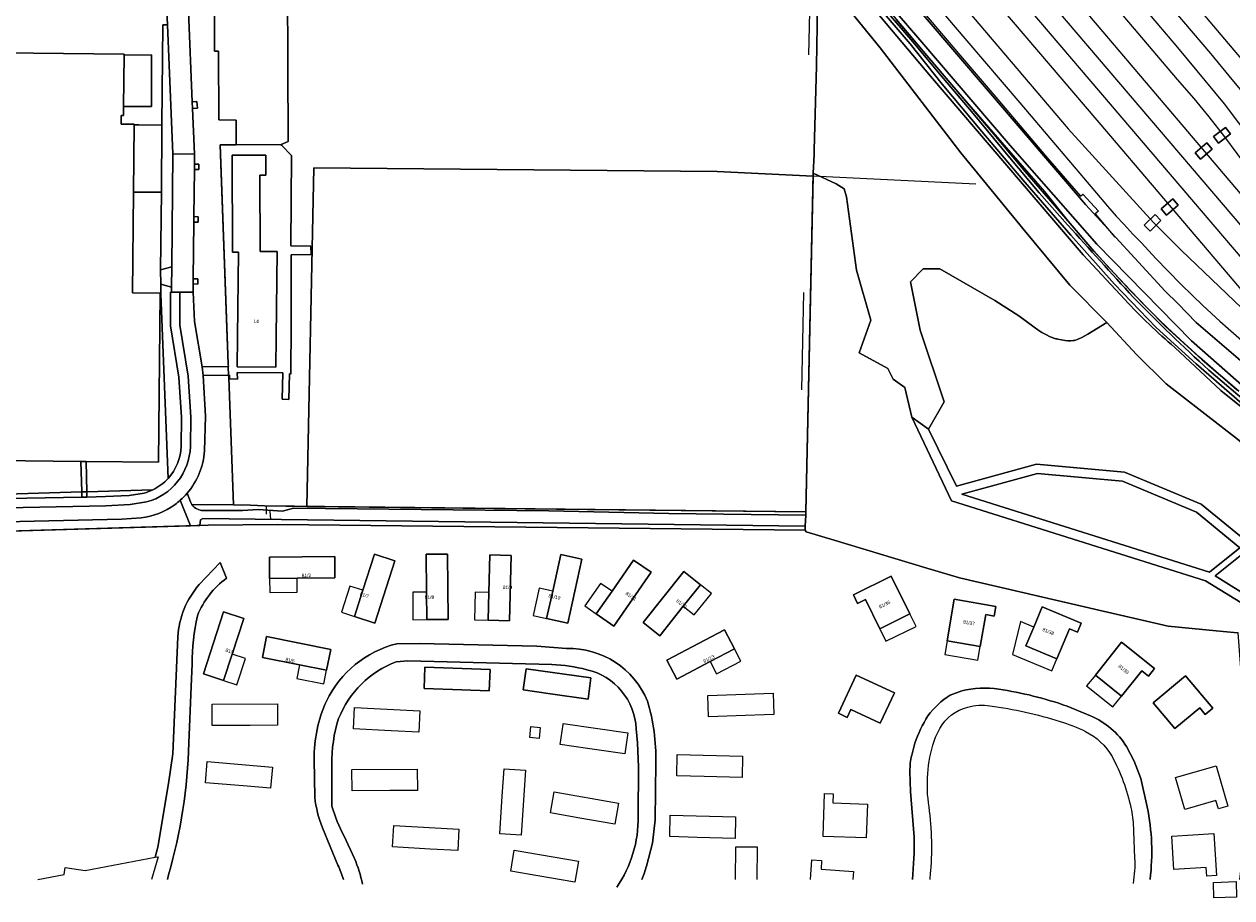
# Model space of a CAD drawing. Header units: metres. Extents: x 151448 to 154749, y 463108 to 465296.
# Tile 32 of 256: x 152332 to 152593, y 463108 to 463297. Entities that reach past the tile are written whole.
import ezdxf
from ezdxf.enums import TextEntityAlignment as Align

# ---------------------------------------------------------------- set-up
doc = ezdxf.new("R2010")
doc.units = ezdxf.units.M
for name, color, linetype, lineweight in [('B-PV-AM-AS_SPOOR_TREIN-G', 253, 'Continuous', 9), ('B-PV-GR-BEPLANTING_CULTUUR_BOSPLANTSOEN-GV', 253, 'Continuous', 9), ('B-PV-GR-BOS_GEMENGD-GV', 253, 'Continuous', 9), ('B-PV-GR-BOS_LOOF-GV', 253, 'Continuous', 9), ('B-PV-GR-GRAS-GV', 253, 'Continuous', 9), ('B-PV-IE-TERREINAFSCHEIDING_KUNSTMATIG_HEKWERK-G', 253, 'Continuous', 9), ('B-PV-IE-TERREINAFSCHEIDING_KUNSTMATIG_MUUR-G', 253, 'Continuous', 9), ('B-PV-OG-BEBOUWING-GV', 1, 'Continuous', 9), ('B-PV-OG-BEBOUWING-T18', 2, 'Continuous', 9), ('B-PV-OG-BEBOUWING_LUIFEL-GV', 1, 'Continuous', 9), ('B-PV-OG-TERREIN_BEGROEID-GV', 253, 'Continuous', 9), ('B-PV-OG-TERREIN_ERF-GV', 253, 'Continuous', 9), ('B-PV-OG-TERREIN_OEVER-GV', 253, 'Continuous', 9), ('B-PV-OG-WATER-GV', 253, 'Continuous', 9), ('B-PV-VH-GESLOTENVERHARDING-GV', 253, 'Continuous', 9), ('B-PV-VH-GESLOTENVERHARDING_ASFALT-GV', 253, 'Continuous', 9), ('B-PV-VH-HALFVERHARDING-GV', 253, 'Continuous', 9), ('B-PV-VH-ONVERHARD_ZAND-GV', 253, 'Continuous', 9), ('B-PV-VH-OPENVERHARDING-GV', 253, 'Continuous', 9), ('B-PV-VH-OPENVERHARDING_BETONSTRAATSTEEN-GV', 253, 'Continuous', 9), ('B-PV-VH-OPENVERHARDING_TEGEL-GV', 253, 'Continuous', 9)]:
    doc.layers.add(name, color=color, linetype=linetype, lineweight=lineweight)
doc.styles.add('Drong', font='txt', dxfattribs={"height": 1.8})

msp = doc.modelspace()

# ---------------------------------------------------------------- linework, layer by layer
at = {"layer": 'B-PV-AM-AS_SPOOR_TREIN-G', "flags": 128}
for points in [[(152404.413, 463513.718), (152493.127, 463409.421), (152563.746, 463326.627), (152596.076, 463288.465), (152599.551, 463284.117), (152605.511, 463276.295), (152611.752, 463267.424), (152618.974, 463256.862), (152621.804, 463252.859), (152640.032, 463226.103), (152661.572, 463194.19), (152668.187, 463184.098)], [(152401.053, 463510.842), (152488.737, 463407.778), (152517.628, 463373.911), (152588.654, 463290.54), (152592.62, 463285.684), (152595.774, 463281.882), (152598.425, 463278.544), (152600.68, 463275.419), (152603.133, 463272.098), (152605.479, 463268.776), (152608.203, 463264.972), (152610.44, 463261.757), (152614.773, 463255.183), (152620.404, 463246.859), (152626.848, 463237.337), (152635.981, 463223.905), (152642.314, 463214.537), (152650.818, 463201.997), (152659.125, 463189.709), (152664.72, 463181.022)], [(152397.516, 463507.867), (152425.865, 463474.511), (152521.044, 463362.974), (152581.503, 463291.858), (152591.574, 463279.674), (152597.781, 463271.426), (152603.452, 463263.571), (152637.989, 463212.609)], [(152394.009, 463504.808), (152420.86, 463473.689), (152508.101, 463370.988), (152529.469, 463346.076), (152564.418, 463305.047), (152581.405, 463284.906), (152584.993, 463280.827), (152588.238, 463276.828), (152591.628, 463272.472), (152594.352, 463268.883), (152597.256, 463264.829), (152603.59, 463255.809), (152611.605, 463243.573)], [(152403.932, 463484.161), (152425.876, 463458.969), (152529.558, 463337.158), (152564.108, 463296.685), (152610.128, 463242.507)], [(152400.681, 463481.384), (152633.714, 463208.155)], [(152397.334, 463478.521), (152606.713, 463232.94), (152611.25, 463227.919), (152617.597, 463221.263), (152623.83, 463215.057), (152632.31, 463206.886)], [(152393.752, 463475.457), (152448.755, 463411.253), (152566.554, 463273.143), (152594.896, 463239.826), (152600.018, 463233.656)], [(152389.492, 463471.814), (152520.855, 463317.808), (152557.849, 463274.233), (152576.302, 463253.959), (152582.387, 463247.927), (152598.676, 463232.35)], [(152386.125, 463468.938), (152458.305, 463384.28), (152473.519, 463366.484), (152485.468, 463352.437), (152497.056, 463338.927), (152505.616, 463328.843), (152513.384, 463319.794), (152525.062, 463306.087), (152535.93, 463293.29), (152547.356, 463279.832), (152560.386, 463264.608), (152566.352, 463257.522), (152568.262, 463255.345), (152569.901, 463253.579), (152571.865, 463251.456), (152573.684, 463249.583), (152576.8, 463246.175), (152579.376, 463243.517), (152582.257, 463240.556), (152584.652, 463238.255), (152586.992, 463236.044), (152590.611, 463232.639), (152592.451, 463231.077), (152601.818, 463222.812)]]:
    msp.add_lwpolyline(points, dxfattribs=at)
at = {"layer": 'B-PV-GR-BEPLANTING_CULTUUR_BOSPLANTSOEN-GV', "flags": 128}
for points in [[(152368.34, 463192.964), (152377.323, 463192.9), (152376.303, 463220.343), (152376.28, 463220.96), (152376.235, 463220.959), (152370.777, 463220.851)], [(152370.777, 463220.851), (152371.242, 463212.057), (152371.074, 463204.564)], [(152367.286, 463195.399), (152368.021, 463193.558)], [(152279.801, 463111.882), (152280.293, 463161.939), (152280.29, 463185.773), (152368.043, 463188.364), (152365.826, 463193.917)], [(152501.135, 463191.385), (152393.202, 463192.553), (152384.022, 463192.652), (152381.031, 463192.804), (152377.323, 463192.9), (152368.34, 463192.964)], [(152357.329, 463190.053), (152353.171, 463189.817), (152324.725, 463189.125), (152288.052, 463188.234), (152284.476, 463187.555), (152280.171, 463186.205), (152272.511, 463182.886), (152265.081, 463180.204), (152258.327, 463177.924), (152255.083, 463176.523), (152252.606, 463174.401), (152249.707, 463171.727), (152246.653, 463168.225), (152245.879, 463165.868), (152246.924, 463161.571), (152251.582, 463145.514), (152254.528, 463135.636), (152255.627, 463132.11)], [(152370.811, 463191.671), (152379.25, 463191.683), (152382.675, 463191.914), (152387.921, 463191.552), (152390.331, 463192.184), (152445.524, 463191.607), (152471.495, 463191.052), (152501.099, 463190.651), (152501.135, 463191.385)]]:
    msp.add_lwpolyline(points, dxfattribs=at)
at = {"layer": 'B-PV-GR-BEPLANTING_CULTUUR_BOSPLANTSOEN-GV'}
for points in [[(152371.074, 463204.564, -0.1612705), (152367.286, 463195.399)], [(152364.681, 463192.99, -0.1274335), (152357.329, 463190.053)], [(152365.826, 463193.917, -0.024068), (152364.681, 463192.99)], [(152368.021, 463193.558, 0.0583638), (152368.34, 463192.964)], [(152368.34, 463192.964, 0.2465136), (152370.811, 463191.671)]]:
    msp.add_lwpolyline(points, format="xyb", dxfattribs=at)
at = {"layer": 'B-PV-GR-BEPLANTING_CULTUUR_BOSPLANTSOEN-GV', "flags": 128}
msp.add_lwpolyline([(152371.815, 463188.475), (152386.899, 463188.674), (152500.94, 463187.396), (152500.985, 463188.308), (152370.667, 463189.975), (152370.196, 463189.622), (152370.071, 463188.424)], close=True, dxfattribs=at)
at = {"layer": 'B-PV-GR-BOS_GEMENGD-GV', "flags": 128}
for points in [[(152372.992, 463485.698), (152371.576, 463479.538), (152369.201, 463467.505), (152379.459, 463455.313), (152440.004, 463383.354), (152481.233, 463334.705), (152491.267, 463322.932), (152503.464, 463308.621), (152517.191, 463291.735), (152534.601, 463269.032), (152548.063, 463252.656), (152558.241, 463240.401), (152566.195, 463232.334), (152572.651, 463225.431), (152579.058, 463219.048), (152594.469, 463207.091), (152600.034, 463202.518), (152614.716, 463189.512), (152633.088, 463172.576), (152646.902, 463159.604), (152655.973, 463151.005)], [(152570.088, 463237.293), (152561.073, 463246.988), (152528.046, 463285.596), (152485.525, 463336.256), (152438.44, 463392.067), (152425.775, 463407.287), (152406.288, 463428.91), (152398.129, 463438.315), (152387.684, 463450.591), (152371.759, 463469.628), (152372.626, 463479.961), (152373.06, 463485.126), (152372.992, 463485.698)], [(152559.463, 463228.541), (152560.147, 463228.802), (152560.806, 463229.101), (152561.445, 463229.434), (152562.068, 463229.798), (152566.195, 463232.334), (152558.241, 463240.401), (152548.063, 463252.656), (152534.601, 463269.032), (152517.191, 463291.735), (152503.464, 463308.621), (152503.58, 463296.55), (152503.414, 463287.896), (152502.902, 463269.602), (152502.928, 463268.694), (152502.73, 463264.639)], [(152597.034, 463170.587), (152587.55, 463176.478), (152532.585, 463193.789), (152524.07, 463211.829), (152522.503, 463218.315), (152519.983, 463220.048), (152518.848, 463222.416), (152512.638, 463225.775), (152515.181, 463232.843), (152512.041, 463243.697), (152509.89, 463259.506), (152509.383, 463261.289), (152507.693, 463262.369), (152502.73, 463264.639), (152502.716, 463263.987), (152501.135, 463191.385), (152501.099, 463190.651), (152500.985, 463188.308), (152500.94, 463187.396), (152501.161, 463187.058), (152507.269, 463185.222), (152527.311, 463179.168), (152529.716, 463178.459), (152534.378, 463177.084), (152564.494, 463170.129), (152579.443, 463166.677), (152589.837, 463165.67), (152591.35, 463165.523), (152594.465, 463165.219)], [(152502.73, 463264.639), (152507.693, 463262.369), (152509.383, 463261.289), (152509.89, 463259.506), (152512.041, 463243.697), (152515.181, 463232.843), (152512.638, 463225.775), (152518.848, 463222.416), (152519.983, 463220.048), (152522.503, 463218.315), (152524.07, 463211.829), (152527.63, 463209.281), (152531.021, 463215.162), (152525.872, 463230.719), (152523.73, 463241.124), (152526.45, 463243.949), (152530.084, 463243.931), (152541.994, 463237.096), (152547.202, 463233.756), (152550.457, 463231.321), (152551.284, 463230.74), (152552.14, 463230.208), (152553.031, 463229.717), (152553.963, 463229.26)], [(152555.576, 463228.736), (152556.401, 463228.587), (152557.23, 463228.472), (152557.788, 463228.408), (152558.353, 463228.378), (152558.915, 463228.412)], [(152653.863, 463165.723), (152634.641, 463182.595), (152590.889, 463217.622), (152580.922, 463226.943)]]:
    msp.add_lwpolyline(points, dxfattribs=at)
at = {"layer": 'B-PV-GR-BOS_GEMENGD-GV'}
for points in [[(152580.922, 463226.943, -0.0306869), (152570.088, 463237.293)], [(152553.963, 463229.26, 0.0336426), (152554.761, 463228.951)], [(152554.761, 463228.951, 0.0256035), (152555.576, 463228.736)], [(152558.915, 463228.412, 0.0491253), (152559.463, 463228.541)]]:
    msp.add_lwpolyline(points, format="xyb", dxfattribs=at)
at = {"layer": 'B-PV-GR-BOS_GEMENGD-GV', "flags": 128}
for points in [[(152585.593, 463191.285), (152569.562, 463197.994), (152551.181, 463199.684), (152534.835, 463195.178), (152588.391, 463178.31), (152594.998, 463183.62)], [(152589.659, 463177.522), (152598.089, 463172.286), (152600.913, 463174.935), (152596.115, 463182.71)]]:
    msp.add_lwpolyline(points, close=True, dxfattribs=at)
at = {"layer": 'B-PV-GR-BOS_LOOF-GV', "flags": 128}
for points in [[(152553.963, 463229.26), (152553.031, 463229.717), (152552.14, 463230.208), (152551.284, 463230.74), (152550.457, 463231.321), (152547.202, 463233.756), (152541.994, 463237.096), (152530.084, 463243.931), (152526.45, 463243.949), (152523.73, 463241.124), (152525.872, 463230.719), (152531.021, 463215.162), (152527.63, 463209.281), (152533.714, 463196.943), (152551.001, 463201.709), (152570.051, 463199.957), (152586.632, 463193.018), (152597.64, 463184.047)], [(152689.131, 463111.882), (152688.12, 463113.241), (152684.685, 463117.853), (152681.24, 463122.457), (152677.775, 463127.047), (152669.303, 463138.205), (152658.84, 463148.286), (152655.973, 463151.005), (152646.902, 463159.604), (152633.088, 463172.576), (152614.716, 463189.512), (152600.034, 463202.518), (152594.469, 463207.091), (152579.058, 463219.048), (152572.651, 463225.431), (152566.195, 463232.334), (152562.068, 463229.798), (152561.445, 463229.434), (152560.806, 463229.101), (152560.147, 463228.802), (152559.463, 463228.541)], [(152558.915, 463228.412), (152558.353, 463228.378), (152557.788, 463228.408), (152557.23, 463228.472), (152556.401, 463228.587), (152555.576, 463228.736)]]:
    msp.add_lwpolyline(points, dxfattribs=at)
at = {"layer": 'B-PV-GR-BOS_LOOF-GV'}
for points in [[(152554.761, 463228.951, -0.0336426), (152553.963, 463229.26)], [(152555.576, 463228.736, -0.0256035), (152554.761, 463228.951)], [(152559.463, 463228.541, -0.0491253), (152558.915, 463228.412)]]:
    msp.add_lwpolyline(points, format="xyb", dxfattribs=at)
at = {"layer": 'B-PV-GR-GRAS-GV', "flags": 128}
for points in [[(152595.914, 463218.344), (152584.536, 463228.364), (152564.078, 463249.315), (152545.309, 463270.631), (152525.776, 463293.498), (152483.027, 463343.271)], [(152520.681, 463297.893), (152541.832, 463273.03), (152548.571, 463264.997), (152558.293, 463253.784), (152563.374, 463247.796), (152571.502, 463239.026), (152578.792, 463231.539), (152586.843, 463224.279), (152594.723, 463217.49)]]:
    msp.add_lwpolyline(points, dxfattribs=at)
msp.add_lwpolyline([(152501.135, 463191.385), (152502.716, 463263.987), (152481.958, 463265.003), (152394.726, 463265.769), (152393.202, 463192.553)], close=True, dxfattribs=at)
at = {"layer": 'B-PV-IE-TERREINAFSCHEIDING_KUNSTMATIG_HEKWERK-G', "flags": 128}
for points in [[(152501.757, 463290.267), (152502.165, 463308.819)], [(152594.228, 463217.769), (152592.439, 463219.331), (152589.677, 463221.783), (152586.245, 463224.824), (152582.928, 463227.859), (152579.309, 463231.169), (152577.246, 463233.18), (152574.991, 463235.433), (152571.322, 463239.254), (152566.744, 463244.181), (152563.29, 463247.925), (152557.947, 463254.256), (152552.81, 463260.696), (152541.647, 463273.539), (152531.199, 463285.539), (152521.916, 463296.494), (152516.514, 463302.903)], [(152362.017, 463296.708), (152361.845, 463275.002)], [(152355.866, 463275.083), (152355.851, 463275.084)], [(152361.845, 463275.002), (152356.85, 463275.07), (152355.866, 463275.083)], [(152361.845, 463275.002), (152361.73, 463260.506)], [(152361.866, 463275.001), (152361.845, 463275.002)], [(152377.889, 463270.805), (152374.427, 463270.802), (152376.188, 463223.435)], [(152387.65, 463270.819), (152377.889, 463270.805)], [(152393.306, 463197.538), (152394.687, 463263.88)], [(152537.881, 463262.267), (152481.958, 463265.003), (152398.16, 463265.739)], [(152501.135, 463191.385), (152502.73, 463264.639)], [(152355.745, 463260.513), (152361.73, 463260.506)], [(152361.73, 463260.506), (152361.557, 463243.719)], [(152361.606, 463240.669), (152361.601, 463238.67)], [(152361.601, 463238.67), (152361.601, 463238.444)], [(152500.215, 463217.803), (152500.647, 463238.843)], [(152376.303, 463220.343), (152377.323, 463192.9)], [(152501.135, 463191.385), (152384.022, 463192.652), (152381.031, 463192.804), (152377.323, 463192.9)], [(152384.415, 463192.522), (152384.367, 463190.874)], [(152385.197, 463191.5), (152385.318, 463189.696)], [(152371.815, 463188.475), (152280.219, 463185.771), (152280.321, 463184.528)], [(152386.899, 463188.674), (152371.815, 463188.475)], [(152500.94, 463187.396), (152386.899, 463188.674)]]:
    msp.add_lwpolyline(points, dxfattribs=at)
at = {"layer": 'B-PV-IE-TERREINAFSCHEIDING_KUNSTMATIG_MUUR-G', "flags": 128}
msp.add_lwpolyline([(152527.187, 463298.667), (152534.142, 463290.552), (152542.627, 463280.566), (152552.969, 463268.4), (152560.477, 463259.656), (152561.015, 463260.126), (152564.4, 463256.421), (152563.673, 463255.825), (152567.943, 463250.826)], dxfattribs=at)
at = {"layer": 'B-PV-OG-BEBOUWING-GV', "flags": 128}
msp.add_lwpolyline([(152314.239, 463202.612), (152344.347, 463202.285), (152345.448, 463202.273), (152361.091, 463202.104), (152361.481, 463238.669), (152355.505, 463238.758), (152355.717, 463260.513), (152355.859, 463275.083), (152355.861, 463275.247), (152353.001, 463275.275), (152353.019, 463277.105), (152353.549, 463277.1), (152353.568, 463279.093), (152353.677, 463290.201), (152353.679, 463290.419), (152320.85, 463290.782)], dxfattribs=at)
for points in [[(152377.879, 463268.549), (152377.06, 463268.547), (152377.123, 463247.558), (152378.395, 463247.544), (152378.192, 463229.261), (152378.12, 463222.761), (152386.51, 463222.668), (152386.582, 463229.168), (152386.786, 463247.677), (152383.072, 463247.735), (152383.048, 463264.223), (152384.357, 463264.224), (152384.344, 463268.533), (152384.344, 463268.569)], [(152405.318, 463174.412), (152403.506, 463168.732), (152407.912, 463167.325), (152412.219, 463180.78), (152407.818, 463182.19)], [(152419.079, 463174.04), (152419.152, 463168.067), (152423.769, 463168.116), (152423.634, 463182.252), (152419.001, 463182.2)], [(152385.129, 463176.947), (152391.089, 463177.002), (152399.263, 463177.074), (152399.224, 463181.693), (152385.101, 463181.572)], [(152432.401, 463167.949), (152437.016, 463167.827), (152437.389, 463181.949), (152432.776, 463182.063), (152432.56, 463173.925)], [(152449.603, 463167.332), (152452.638, 463181.156), (152448.136, 463182.149), (152446.365, 463174.208), (152445.054, 463168.331)], [(152455.791, 463169.312), (152459.587, 463166.666), (152467.655, 463178.317), (152463.846, 463180.942), (152459.196, 463174.21)], [(152474.614, 463170.952), (152478.331, 463175.609), (152474.708, 463178.493), (152465.9, 463167.425), (152469.518, 463164.557)], [(152517.092, 463166.098), (152523.615, 463169.297), (152519.59, 463177.49), (152511.385, 463173.459), (152512.316, 463171.562), (152514.006, 463172.391)], [(152538.827, 463162.246), (152540.01, 463169.16), (152541.866, 463168.843), (152542.224, 463170.929), (152533.215, 463172.477), (152531.671, 463163.47)], [(152375.202, 463154.9), (152377.063, 463160.579), (152379.6, 463168.326), (152375.197, 463169.765), (152370.818, 463156.337)], [(152550.414, 463166.463), (152548.709, 463162.417), (152555.396, 463159.609), (152558.123, 463166.067), (152559.858, 463165.335), (152560.68, 463167.283), (152552.257, 463170.835)], [(152391.574, 463158.254), (152397.459, 463157.1), (152398.354, 463161.634), (152384.486, 463164.381), (152383.6, 463159.844)], [(152480.391, 463158.992), (152485.674, 463161.777), (152483.516, 463165.886), (152471.021, 463159.291), (152473.176, 463155.205)], [(152569.404, 463151.525), (152573.76, 463157.005), (152575.231, 463155.837), (152576.546, 463157.491), (152569.41, 463163.18), (152563.724, 463156.049)], [(152432.651, 463152.638), (152432.84, 463157.265), (152418.708, 463157.805), (152418.534, 463153.186), (152426.693, 463152.873)], [(152439.99, 463152.841), (152445.89, 463152.007), (152454.003, 463150.891), (152454.638, 463155.472), (152440.635, 463157.422)], [(152517.206, 463145.633), (152520.292, 463152.207), (152512.018, 463156.084), (152508.147, 463147.802), (152510.062, 463146.907), (152510.86, 463148.612)], [(152576.246, 463150.048), (152580.93, 463144.481), (152586.289, 463149.008), (152587.499, 463147.572), (152589.116, 463148.944), (152583.232, 463155.925)]]:
    msp.add_lwpolyline(points, close=True, dxfattribs=at)
at = {"layer": 'B-PV-OG-BEBOUWING_LUIFEL-GV', "flags": 128}
for points in [[(152385.129, 463176.947), (152385.179, 463173.95), (152391.115, 463174.003), (152391.089, 463177.002)], [(152405.318, 463174.412), (152402.464, 463175.328), (152400.652, 463169.666), (152403.506, 463168.732)], [(152445.054, 463168.331), (152446.365, 463174.208), (152443.445, 463174.863), (152442.159, 463168.977)], [(152459.196, 463174.21), (152456.731, 463175.913), (152453.334, 463171.024), (152455.791, 463169.312)], [(152478.331, 463175.609), (152474.614, 463170.952), (152476.957, 463169.084), (152480.674, 463173.729)], [(152419.152, 463168.067), (152419.079, 463174.04), (152416.081, 463173.994), (152416.149, 463168.055)], [(152432.401, 463167.949), (152432.56, 463173.925), (152429.569, 463174.002), (152429.422, 463168.028)], [(152517.092, 463166.098), (152518.42, 463163.403), (152524.938, 463166.6), (152523.615, 463169.297)], [(152550.414, 463166.463), (152547.521, 463167.682), (152545.795, 463160.541), (152554.298, 463157.003), (152555.396, 463159.609), (152548.709, 463162.417)], [(152480.391, 463158.992), (152481.795, 463156.341), (152487.052, 463159.111), (152485.674, 463161.777)], [(152531.671, 463163.47), (152531.165, 463160.509), (152538.32, 463159.285), (152538.827, 463162.246)], [(152375.202, 463154.9), (152378.067, 463153.981), (152379.914, 463159.638), (152377.063, 463160.579)], [(152397.459, 463157.1), (152391.574, 463158.254), (152391.016, 463155.31), (152396.841, 463154.154)], [(152563.724, 463156.049), (152561.839, 463153.71), (152567.533, 463149.175), (152569.404, 463151.525)]]:
    msp.add_lwpolyline(points, close=True, dxfattribs=at)
at = {"layer": 'B-PV-OG-TERREIN_BEGROEID-GV', "flags": 128}
for points in [[(152376.162, 463222.834), (152376.211, 463222.834), (152376.259, 463222.834), (152376.196, 463223.243), (152376.166, 463223.435), (152376.188, 463223.435), (152375.975, 463229.175), (152374.508, 463268.62), (152374.427, 463270.802), (152377.889, 463270.805), (152377.91, 463276.144), (152374.161, 463276.186), (152374.063, 463291.044), (152373.228, 463291.058), (152373.181, 463313.72), (152378.22, 463313.748), (152378.194, 463313.757)], [(152367.59, 463299.717), (152368.423, 463280.053), (152368.456, 463280.055), (152369.429, 463280.124), (152369.534, 463278.707), (152368.575, 463278.666), (152368.482, 463278.662), (152368.9, 463268.781), (152368.879, 463266.627), (152369.847, 463266.559), (152369.845, 463265.418), (152368.868, 463265.46), (152368.77, 463255.283), (152369.71, 463255.212), (152369.663, 463254.049), (152368.758, 463254.013), (152368.64, 463241.789), (152369.626, 463241.769), (152369.617, 463240.664), (152368.629, 463240.672), (152368.612, 463238.892), (152368.872, 463232.579), (152370.519, 463222.784), (152376.162, 463222.834)], [(152363.913, 463238.933), (152363.93, 463240.009), (152361.606, 463240.669), (152361.601, 463238.67), (152361.601, 463238.444), (152363.192, 463198.601)], [(152361.481, 463238.669), (152361.091, 463202.104), (152345.448, 463202.273), (152345.601, 463195.716), (152359.854, 463196.129)], [(152363.192, 463198.601), (152361.601, 463238.444), (152361.601, 463238.67), (152361.481, 463238.669)], [(152366.001, 463205.519), (152366.103, 463211.828), (152365.52, 463220.519), (152363.699, 463231.641), (152363.729, 463238.934), (152363.913, 463238.933)], [(152359.854, 463196.129), (152345.601, 463195.716), (152345.627, 463194.589)], [(152345.627, 463194.589), (152349.637, 463194.671), (152354.755, 463194.945), (152358.023, 463195.455)]]:
    msp.add_lwpolyline(points, dxfattribs=at)
for points in [[(152363.03, 463296.754), (152362.017, 463296.708), (152361.845, 463275.002), (152361.73, 463260.506), (152361.557, 463243.719), (152363.966, 463244.39), (152364.232, 463268.818)], [(152344.347, 463202.285), (152314.239, 463202.612), (152314.085, 463194.801), (152344.502, 463195.684)], [(152324.602, 463194.161), (152344.528, 463194.567), (152344.502, 463195.684), (152314.085, 463194.801), (152314.068, 463193.947)]]:
    msp.add_lwpolyline(points, close=True, dxfattribs=at)
at = {"layer": 'B-PV-OG-TERREIN_BEGROEID-GV'}
for points in [[(152363.192, 463198.601, 0.1786539), (152366.001, 463205.519)], [(152359.854, 463196.129, 0.0970724), (152363.192, 463198.601)], [(152358.023, 463195.455, 0.0449286), (152359.854, 463196.129)]]:
    msp.add_lwpolyline(points, format="xyb", dxfattribs=at)
at = {"layer": 'B-PV-OG-TERREIN_ERF-GV', "flags": 128}
for points in [[(152388.931, 463321.626), (152389.155, 463271.497), (152387.65, 463270.819), (152387.798, 463270.661), (152389.85, 463268.473), (152389.758, 463248.915), (152394.088, 463248.884), (152394.118, 463247.032), (152389.829, 463246.996), (152389.777, 463232.064), (152389.739, 463221.198), (152389.673, 463221.205), (152389.463, 463221.229), (152389.326, 463215.676), (152387.821, 463215.742), (152387.972, 463221.487), (152378.139, 463221.501), (152378.172, 463220.096), (152376.47, 463220.129), (152376.435, 463220.963), (152376.28, 463220.96), (152376.303, 463220.343), (152377.323, 463192.9), (152381.031, 463192.804), (152384.022, 463192.652), (152393.202, 463192.553), (152394.726, 463265.769), (152481.958, 463265.003), (152502.716, 463263.987), (152502.73, 463264.639), (152502.928, 463268.694), (152502.902, 463269.602), (152503.414, 463287.896), (152503.58, 463296.55), (152503.464, 463308.621)], [(152320.85, 463290.782), (152353.679, 463290.419), (152353.677, 463290.201), (152359.588, 463290.275), (152359.568, 463279.074), (152353.568, 463279.093), (152353.549, 463277.1), (152353.019, 463277.105), (152353.001, 463275.275), (152355.861, 463275.247), (152355.859, 463275.083), (152355.866, 463275.083), (152356.85, 463275.07), (152361.845, 463275.002), (152362.017, 463296.708), (152363.03, 463296.754), (152362.795, 463303.108)], [(152594.986, 463111.882), (152597.211, 463131.014), (152594.64, 463165.202), (152594.465, 463165.219), (152591.35, 463165.523), (152589.837, 463165.67), (152579.443, 463166.677), (152564.494, 463170.129), (152534.378, 463177.084), (152529.716, 463178.459), (152527.311, 463179.168), (152507.269, 463185.222), (152501.161, 463187.058), (152500.94, 463187.396), (152386.899, 463188.674), (152371.815, 463188.475), (152370.071, 463188.424), (152368.043, 463188.364), (152280.29, 463185.773), (152280.293, 463161.939), (152279.801, 463111.882)], [(152375.846, 463177.029), (152374.47, 463180.404), (152369.938, 463175.681)], [(152369.938, 463175.681), (152374.47, 463180.404), (152375.846, 463177.029)], [(152335.018, 463111.882), (152340.714, 463112.953), (152340.901, 463114.468), (152345.285, 463113.813), (152360.367, 463116.648), (152360.936, 463118.815), (152363.239, 463132.616), (152364.179, 463139.027), (152365.266, 463164.346)], [(152365.266, 463164.346), (152364.179, 463139.027), (152363.239, 463132.616), (152360.936, 463118.815), (152360.367, 463116.648), (152361.019, 463116.771), (152359.595, 463111.882)], [(152449.365, 463161.802), (152442.913, 463162.331), (152417.576, 463162.899), (152412.639, 463162.862)], [(152412.639, 463162.862), (152417.576, 463162.899), (152442.913, 463162.331), (152449.365, 463161.802)], [(152412.488, 463158.936), (152415.055, 463159.131), (152446.188, 463158.323)], [(152446.188, 463158.323), (152415.055, 463159.131), (152412.488, 463158.936)], [(152367.64, 463141.356), (152368.177, 463153.597), (152368.368, 463158.488)], [(152368.368, 463158.488), (152368.177, 463153.597), (152367.64, 463141.356)], [(152534.835, 463152.686), (152532.335, 463151.725)], [(152532.335, 463151.725), (152534.835, 463152.686)], [(152562.695, 463147.226), (152557.612, 463149.347)], [(152557.612, 463149.347), (152562.695, 463147.226)], [(152464.429, 463144.422), (152464.672, 463141.378), (152464.942, 463136.171), (152464.856, 463125.535)], [(152464.856, 463125.535), (152464.942, 463136.171), (152464.672, 463141.378), (152464.429, 463144.422)], [(152529.141, 463142.644), (152530.07, 463144.502)], [(152524.695, 463141.333), (152524.005, 463138.762)], [(152524.005, 463138.762), (152524.695, 463141.333)], [(152574.959, 463127.553), (152573.527, 463133.703), (152572.103, 463137.417), (152570.487, 463140.607)], [(152570.487, 463140.607), (152572.103, 463137.417), (152573.527, 463133.703), (152574.959, 463127.553)], [(152394.762, 463137.792), (152394.898, 463129.644)], [(152394.898, 463129.644), (152394.762, 463137.792)], [(152398.571, 463127.692), (152398.607, 463136.63)], [(152398.607, 463136.63), (152398.571, 463127.692)], [(152466.644, 463114.712), (152467.938, 463119.705), (152468.555, 463124.754), (152468.663, 463137.138)], [(152468.663, 463137.138), (152468.555, 463124.754), (152467.938, 463119.705), (152466.644, 463114.712)], [(152523.625, 463135.243), (152523.729, 463130.852), (152524.548, 463120.996)], [(152524.548, 463120.996), (152523.729, 463130.852), (152523.625, 463135.243)], [(152571.388, 463127.386), (152571.514, 463126.838), (152571.883, 463124.279), (152572.223, 463116.484)], [(152396.554, 463123.007), (152399.927, 463114.951)], [(152399.927, 463114.951), (152396.554, 463123.007)], [(152403.507, 463116.4), (152401.233, 463121.2)], [(152401.233, 463121.2), (152403.507, 463116.4)], [(152485.907, 463111.882), (152485.961, 463118.943), (152490.581, 463118.908), (152490.527, 463111.882)], [(152502.105, 463111.882), (152502.416, 463116.135), (152504.525, 463115.982), (152504.391, 463114.105), (152511.384, 463113.607), (152511.259, 463111.882)], [(152363.023, 463111.882), (152363.291, 463112.867)], [(152363.291, 463112.867), (152363.023, 463111.882)]]:
    msp.add_lwpolyline(points, dxfattribs=at)
for points in [[(152353.677, 463290.201), (152353.568, 463279.093), (152359.568, 463279.074), (152359.588, 463290.275)], [(152355.717, 463260.513), (152361.73, 463260.506), (152361.845, 463275.002), (152356.85, 463275.07), (152355.866, 463275.083), (152355.859, 463275.083)], [(152375.975, 463229.175), (152376.188, 463223.435), (152376.166, 463223.435), (152376.196, 463223.243), (152376.259, 463222.834), (152376.211, 463222.834), (152376.162, 463222.834), (152376.235, 463220.959), (152376.28, 463220.96), (152376.435, 463220.963), (152376.47, 463220.129), (152378.172, 463220.096), (152378.139, 463221.501), (152387.972, 463221.487), (152387.821, 463215.742), (152389.326, 463215.676), (152389.463, 463221.229), (152389.673, 463221.205), (152389.739, 463221.198), (152389.777, 463232.064), (152389.829, 463246.996), (152394.118, 463247.032), (152394.088, 463248.884), (152389.758, 463248.915), (152389.85, 463268.473), (152387.798, 463270.661), (152387.65, 463270.819), (152377.889, 463270.805), (152374.427, 463270.802), (152374.508, 463268.62)], [(152377.06, 463268.547), (152377.879, 463268.549), (152384.344, 463268.569), (152384.344, 463268.533), (152384.357, 463264.224), (152383.048, 463264.223), (152383.072, 463247.735), (152386.786, 463247.677), (152386.582, 463229.168), (152386.51, 463222.668), (152378.12, 463222.761), (152378.192, 463229.261), (152378.395, 463247.544), (152377.123, 463247.558)], [(152361.73, 463260.506), (152355.717, 463260.513), (152355.505, 463238.758), (152361.481, 463238.669), (152361.601, 463238.67), (152361.606, 463240.669), (152361.557, 463243.719)], [(152403.506, 463168.732), (152405.318, 463174.412), (152407.818, 463182.19), (152412.219, 463180.78), (152407.912, 463167.325)], [(152419.152, 463168.067), (152419.079, 463174.04), (152419.001, 463182.2), (152423.634, 463182.252), (152423.769, 463168.116)], [(152391.089, 463177.002), (152385.129, 463176.947), (152385.101, 463181.572), (152399.224, 463181.693), (152399.263, 463177.074)], [(152437.016, 463167.827), (152432.401, 463167.949), (152432.56, 463173.925), (152432.776, 463182.063), (152437.389, 463181.949)], [(152446.365, 463174.208), (152448.136, 463182.149), (152452.638, 463181.156), (152449.603, 463167.332), (152445.054, 463168.331)], [(152459.196, 463174.21), (152463.846, 463180.942), (152467.655, 463178.317), (152459.587, 463166.666), (152455.791, 463169.312)], [(152478.331, 463175.609), (152474.614, 463170.952), (152469.518, 463164.557), (152465.9, 463167.425), (152474.708, 463178.493)], [(152523.615, 463169.297), (152517.092, 463166.098), (152514.006, 463172.391), (152512.316, 463171.562), (152511.385, 463173.459), (152519.59, 463177.49)], [(152531.671, 463163.47), (152533.215, 463172.477), (152542.224, 463170.929), (152541.866, 463168.843), (152540.01, 463169.16), (152538.827, 463162.246)], [(152377.063, 463160.579), (152375.202, 463154.9), (152370.818, 463156.337), (152375.197, 463169.765), (152379.6, 463168.326)], [(152555.396, 463159.609), (152548.709, 463162.417), (152550.414, 463166.463), (152552.257, 463170.835), (152560.68, 463167.283), (152559.858, 463165.335), (152558.123, 463166.067)], [(152397.459, 463157.1), (152391.574, 463158.254), (152383.6, 463159.844), (152384.486, 463164.381), (152398.354, 463161.634)], [(152485.674, 463161.777), (152480.391, 463158.992), (152473.176, 463155.205), (152471.021, 463159.291), (152483.516, 463165.886)], [(152563.724, 463156.049), (152569.41, 463163.18), (152576.546, 463157.491), (152575.231, 463155.837), (152573.76, 463157.005), (152569.404, 463151.525)], [(152426.693, 463152.873), (152418.534, 463153.186), (152418.708, 463157.805), (152432.84, 463157.265), (152432.651, 463152.638)], [(152445.89, 463152.007), (152439.99, 463152.841), (152440.635, 463157.422), (152454.638, 463155.472), (152454.003, 463150.891)], [(152520.292, 463152.207), (152517.206, 463145.633), (152510.86, 463148.612), (152510.062, 463146.907), (152508.147, 463147.802), (152512.018, 463156.084)], [(152580.93, 463144.481), (152576.246, 463150.048), (152583.232, 463155.925), (152589.116, 463148.944), (152587.499, 463147.572), (152586.289, 463149.008)], [(152479.9, 463151.623), (152494.019, 463152.173), (152494.199, 463147.56), (152486.032, 463147.241), (152480.08, 463147.009)], [(152380.906, 463145.152), (152372.739, 463145.15), (152372.737, 463149.765), (152386.862, 463149.818), (152386.858, 463145.197)], [(152417.396, 463143.726), (152411.452, 463144.032), (152403.286, 463144.448), (152403.522, 463149.062), (152417.638, 463148.337)], [(152441.419, 463142.591), (152441.667, 463144.974), (152443.662, 463144.764), (152443.415, 463142.381)], [(152448.592, 463145.393), (152448.621, 463145.594), (152462.604, 463143.582), (152461.951, 463139.011), (152453.858, 463140.178), (152447.968, 463141.023)], [(152479.139, 463134.123), (152473.182, 463134.293), (152473.307, 463138.911), (152487.428, 463138.545), (152487.307, 463133.921)], [(152379.413, 463132.073), (152371.277, 463132.77), (152371.668, 463137.374), (152385.742, 463136.172), (152385.342, 463131.57)], [(152417.099, 463131.108), (152411.138, 463131.088), (152402.965, 463131.056), (152402.943, 463135.672), (152417.083, 463135.72)], [(152435.456, 463129.86), (152435.845, 463135.821), (152440.46, 463135.515), (152439.528, 463121.408), (152434.923, 463121.707)], [(152583.074, 463126.962), (152581.067, 463133.916), (152589.818, 463136.448), (152592.355, 463127.696), (152590.329, 463127.108), (152589.805, 463128.916)], [(152445.899, 463126.27), (152446.711, 463130.814), (152460.617, 463128.327), (152459.804, 463123.782), (152451.773, 463125.205)], [(152514.183, 463120.856), (152504.861, 463121.148), (152505.159, 463130.47), (152507.054, 463130.405), (152506.98, 463128.405), (152514.412, 463128.172)], [(152471.673, 463121.118), (152471.798, 463125.736), (152485.919, 463125.37), (152485.798, 463120.746), (152477.63, 463120.961)], [(152425.852, 463118.112), (152419.89, 463118.439), (152411.727, 463118.886), (152411.985, 463123.498), (152426.089, 463122.731)], [(152580.725, 463113.976), (152580.241, 463121.217), (152589.345, 463121.824), (152589.956, 463112.719), (152587.851, 463112.574), (152587.708, 463114.446)], [(152443.159, 463112.628), (152437.274, 463113.635), (152438.046, 463118.185), (152451.963, 463115.797), (152451.174, 463111.238)], [(152594.229, 463108.011), (152589.364, 463107.876), (152589.283, 463111.228), (152594.175, 463111.416)]]:
    msp.add_lwpolyline(points, close=True, dxfattribs=at)
at = {"layer": 'B-PV-OG-TERREIN_ERF-GV'}
for points in [[(152369.534, 463168.905, -0.1390963), (152375.846, 463177.029)], [(152375.846, 463177.029, 0.1390963), (152369.534, 463168.905)], [(152369.938, 463175.681, 0.1638916), (152365.266, 463164.346)], [(152365.266, 463164.346, -0.1638916), (152369.938, 463175.681)], [(152368.368, 463158.488, -0.049716), (152369.534, 463168.905)], [(152369.534, 463168.905, 0.049716), (152368.368, 463158.488)], [(152412.639, 463162.862, 0.2220688), (152397.434, 463150.45)], [(152397.434, 463150.45, -0.2220688), (152412.639, 463162.862)], [(152466.855, 463150.428, 0.3123726), (152449.365, 463161.802)], [(152449.365, 463161.802, -0.3123726), (152466.855, 463150.428)], [(152400.074, 463146.671, -0.2117994), (152412.488, 463158.936)], [(152412.488, 463158.936, 0.2117994), (152400.074, 463146.671)], [(152446.188, 463158.323, -0.0569352), (152453.776, 463157.237)], [(152453.776, 463157.237, 0.0569352), (152446.188, 463158.323)], [(152453.776, 463157.237, -0.3362836), (152464.429, 463144.422)], [(152464.429, 463144.422, 0.3362836), (152453.776, 463157.237)], [(152532.335, 463151.725, 0.0927898), (152527.528, 463147.253)], [(152527.528, 463147.253, -0.0927898), (152532.335, 463151.725)], [(152542.821, 463153.021, 0.0935422), (152534.835, 463152.686)], [(152534.835, 463152.686, -0.0935422), (152542.821, 463153.021)], [(152557.612, 463149.347, 0.0477259), (152542.821, 463153.021)], [(152542.821, 463153.021, -0.0477259), (152557.612, 463149.347)], [(152397.434, 463150.45, 0.1091843), (152394.762, 463137.792)], [(152394.762, 463137.792, -0.1091843), (152397.434, 463150.45)], [(152468.663, 463137.138, 0.0788505), (152466.855, 463150.428)], [(152466.855, 463150.428, -0.0788505), (152468.663, 463137.138)], [(152530.07, 463144.502, -0.2055426), (152536.122, 463149.134)], [(152536.122, 463149.134, -0.1061173), (152540.937, 463149.433)], [(152540.937, 463149.433, -0.0434916), (152556.113, 463146.033)], [(152398.607, 463136.63, -0.0833684), (152400.074, 463146.671)], [(152400.074, 463146.671, 0.0833684), (152398.607, 463136.63)], [(152527.528, 463147.253, 0.06093), (152524.695, 463141.333)], [(152524.695, 463141.333, -0.06093), (152527.528, 463147.253)], [(152556.113, 463146.033, -0.0388555), (152561.573, 463143.881)], [(152570.487, 463140.607, 0.1528676), (152562.695, 463147.226)], [(152562.695, 463147.226, -0.1528676), (152570.487, 463140.607)], [(152561.573, 463143.881, -0.1428827), (152567.333, 463138.464)], [(152363.291, 463112.867, 0.065534), (152367.64, 463141.356)], [(152367.64, 463141.356, -0.065534), (152363.291, 463112.867)], [(152527.632, 463128.46, -0.1164014), (152529.141, 463142.644)], [(152524.005, 463138.762, 0.0602476), (152523.625, 463135.243)], [(152523.625, 463135.243, -0.0602476), (152524.005, 463138.762)], [(152567.333, 463138.464, -0.0719521), (152571.388, 463127.386)], [(152394.898, 463129.644, 0.0638562), (152396.554, 463123.007)], [(152396.554, 463123.007, -0.0638562), (152394.898, 463129.644)], [(152401.233, 463121.2, -0.0379539), (152398.571, 463127.692)], [(152398.571, 463127.692, 0.0379539), (152401.233, 463121.2)], [(152528.122, 463113.687, 0.059162), (152527.632, 463128.46)], [(152575.561, 463111.882, 0.0798514), (152574.959, 463127.553)], [(152574.959, 463127.553, -0.0798514), (152575.561, 463111.882, -0.0798514)], [(152464.856, 463125.535, -0.1560862), (152460.203, 463110.153)], [(152460.203, 463110.153, 0.1560862), (152464.856, 463125.535)], [(152524.548, 463120.996, -0.0269299), (152524.148, 463111.882, -0.0269299)], [(152524.148, 463111.882, 0.0269299), (152524.548, 463120.996)], [(152399.927, 463114.951, -0.0304933), (152401.129, 463111.882, -0.0304933)], [(152401.129, 463111.882, 0.0304933), (152399.927, 463114.951)], [(152405.248, 463110.867, 0.0420947), (152403.507, 463116.4)], [(152403.507, 463116.4, -0.0420947), (152405.248, 463110.867)], [(152465.644, 463111.882, 0.0371016), (152466.644, 463114.712)], [(152466.644, 463114.712, -0.0371016), (152465.644, 463111.882, -0.0371016)], [(152572.223, 463116.484, -0.0548328), (152571.871, 463111.012)], [(152527.979, 463111.882, 0.0053349), (152528.122, 463113.687)]]:
    msp.add_lwpolyline(points, format="xyb", dxfattribs=at)
at = {"layer": 'B-PV-OG-TERREIN_OEVER-GV', "flags": 128}
for points in [[(152595.397, 463214.83), (152585.545, 463223.376), (152576.844, 463231.286), (152567.837, 463240.637), (152558.454, 463251.216), (152548.076, 463263.227), (152539.145, 463273.68), (152530.604, 463283.906), (152523.708, 463292.601), (152511.047, 463307.436), (152495.028, 463325.983), (152479.062, 463344.913), (152469.256, 463356.418), (152451.14, 463377.775), (152437.766, 463393.461), (152425.911, 463408.019), (152406.902, 463429.534), (152406.288, 463428.91), (152425.775, 463407.287), (152438.44, 463392.067), (152485.525, 463336.256), (152528.046, 463285.596), (152561.073, 463246.988), (152570.088, 463237.293)], [(152511.569, 463307.884), (152524.231, 463293.048), (152529.646, 463286.576), (152537.304, 463277.551), (152544.865, 463268.419), (152551.599, 463260.374), (152557.726, 463253.45)], [(152594.723, 463217.49), (152586.843, 463224.279), (152578.792, 463231.539), (152571.502, 463239.026), (152563.374, 463247.796), (152558.293, 463253.784), (152548.571, 463264.997), (152541.832, 463273.03), (152520.681, 463297.893)], [(152580.922, 463226.943), (152590.889, 463217.622), (152634.641, 463182.595), (152653.863, 463165.723)], [(152588.259, 463222.063), (152597.418, 463214.22), (152609.077, 463205.035), (152620.437, 463196.474), (152631.943, 463187.154), (152641.734, 463179.174), (152651.263, 463170.301), (152654.581, 463166.946)]]:
    msp.add_lwpolyline(points, dxfattribs=at)
at = {"layer": 'B-PV-OG-TERREIN_OEVER-GV'}
for points in [[(152557.726, 463253.45, 0.0009707), (152571.925, 463237.794)], [(152570.088, 463237.293, 0.0306869), (152580.922, 463226.943)], [(152571.925, 463237.794, 0.016556), (152588.259, 463222.063)]]:
    msp.add_lwpolyline(points, format="xyb", dxfattribs=at)
at = {"layer": 'B-PV-OG-WATER-GV', "flags": 128}
for points in [[(152557.726, 463253.45), (152551.599, 463260.374), (152544.865, 463268.419), (152537.304, 463277.551), (152529.646, 463286.576), (152524.231, 463293.048), (152511.569, 463307.884), (152495.551, 463326.429), (152479.586, 463345.358), (152469.78, 463356.863), (152451.664, 463378.22), (152438.295, 463393.901), (152426.435, 463408.464), (152407.396, 463430.037), (152406.902, 463429.534), (152425.911, 463408.019), (152437.766, 463393.461), (152451.14, 463377.775), (152469.256, 463356.418), (152479.062, 463344.913), (152495.028, 463325.983), (152511.047, 463307.436), (152523.708, 463292.601)], [(152523.708, 463292.601), (152530.604, 463283.906), (152539.145, 463273.68), (152548.076, 463263.227), (152558.454, 463251.216), (152567.837, 463240.637), (152576.844, 463231.286), (152585.545, 463223.376), (152595.397, 463214.83), (152604.349, 463207.61), (152614.824, 463199.446), (152625.413, 463191.621), (152633.772, 463184.679), (152644.526, 463175.56), (152654.015, 463166.377)], [(152654.581, 463166.946), (152651.263, 463170.301), (152641.734, 463179.174), (152631.943, 463187.154), (152620.437, 463196.474), (152609.077, 463205.035), (152597.418, 463214.22), (152588.259, 463222.063)]]:
    msp.add_lwpolyline(points, dxfattribs=at)
at = {"layer": 'B-PV-OG-WATER-GV'}
for points in [[(152571.925, 463237.794, -0.0009707), (152557.726, 463253.45)], [(152588.259, 463222.063, -0.016556), (152571.925, 463237.794)]]:
    msp.add_lwpolyline(points, format="xyb", dxfattribs=at)
at = {"layer": 'B-PV-VH-GESLOTENVERHARDING-GV', "flags": 128}
for points in [[(152589.297, 463272.552), (152590.382, 463271.125), (152592.976, 463273.14), (152591.872, 463274.561)], [(152585.306, 463269.04), (152586.493, 463267.658), (152589.012, 463269.813), (152587.812, 463271.174)], [(152579.111, 463255.596), (152581.646, 463257.714), (152580.462, 463259.07), (152577.97, 463256.942)], [(152575.566, 463252.12), (152577.913, 463254.427), (152576.642, 463255.691), (152574.304, 463253.403)]]:
    msp.add_lwpolyline(points, close=True, dxfattribs=at)
at = {"layer": 'B-PV-VH-GESLOTENVERHARDING_ASFALT-GV', "flags": 128}
for points in [[(152363.913, 463238.933), (152363.729, 463238.934), (152363.699, 463231.641), (152365.52, 463220.519), (152366.103, 463211.828), (152366.001, 463205.519)], [(152368.001, 463205.487), (152368.104, 463211.879), (152367.509, 463220.748), (152365.7, 463231.8), (152365.729, 463238.917), (152363.913, 463238.933)], [(152371.074, 463204.564), (152371.242, 463212.057), (152370.777, 463220.851), (152370.519, 463222.784), (152368.872, 463232.579), (152368.612, 463238.892), (152365.729, 463238.917), (152365.7, 463231.8), (152367.509, 463220.748), (152368.104, 463211.879), (152368.001, 463205.487)], [(152358.023, 463195.455), (152354.755, 463194.945), (152349.637, 463194.671), (152345.627, 463194.589), (152344.528, 463194.567), (152324.602, 463194.161)], [(152358.541, 463193.523), (152354.963, 463192.953), (152349.711, 463192.672), (152324.643, 463192.161)], [(152324.643, 463192.161), (152349.711, 463192.672), (152354.963, 463192.953), (152358.541, 463193.523)], [(152324.725, 463189.125), (152353.171, 463189.817), (152357.329, 463190.053)]]:
    msp.add_lwpolyline(points, dxfattribs=at)
at = {"layer": 'B-PV-VH-GESLOTENVERHARDING_ASFALT-GV'}
for points in [[(152368.001, 463205.487, -0.3311286), (152358.541, 463193.523)], [(152358.541, 463193.523, 0.3311286), (152368.001, 463205.487)], [(152366.001, 463205.519, -0.1786539), (152363.192, 463198.601)], [(152367.286, 463195.399, 0.1612705), (152371.074, 463204.564)], [(152363.192, 463198.601, -0.0970724), (152359.854, 463196.129)], [(152359.854, 463196.129, -0.0449286), (152358.023, 463195.455)], [(152365.826, 463193.917, 0.0329166), (152367.286, 463195.399)], [(152357.329, 463190.053, 0.1274335), (152364.681, 463192.99)], [(152364.681, 463192.99, 0.024068), (152365.826, 463193.917)]]:
    msp.add_lwpolyline(points, format="xyb", dxfattribs=at)
at = {"layer": 'B-PV-VH-HALFVERHARDING-GV', "flags": 128}
msp.add_lwpolyline([(152520.087, 463306.469), (152561.597, 463257.837), (152578.802, 463239.105), (152581.529, 463236.46), (152585.514, 463232.367), (152600.155, 463219.772)], dxfattribs=at)
for points in [[(152589.297, 463272.552), (152591.872, 463274.561), (152592.976, 463273.14), (152590.382, 463271.125)], [(152585.306, 463269.04), (152587.812, 463271.174), (152589.012, 463269.813), (152586.493, 463267.658)], [(152579.111, 463255.596), (152577.97, 463256.942), (152580.462, 463259.07), (152581.646, 463257.714)], [(152575.566, 463252.12), (152574.304, 463253.403), (152576.642, 463255.691), (152577.913, 463254.427)]]:
    msp.add_lwpolyline(points, close=True, dxfattribs=at)
at = {"layer": 'B-PV-VH-ONVERHARD_ZAND-GV', "flags": 128}
for points in [[(152597.64, 463184.047), (152586.632, 463193.018), (152570.051, 463199.957), (152551.001, 463201.709), (152533.714, 463196.943), (152527.63, 463209.281), (152524.07, 463211.829), (152532.585, 463193.789), (152587.55, 463176.478), (152597.034, 463170.587)], [(152368.021, 463193.558), (152367.286, 463195.399)], [(152365.826, 463193.917), (152368.043, 463188.364), (152370.071, 463188.424), (152370.196, 463189.622), (152370.667, 463189.975), (152500.985, 463188.308), (152501.099, 463190.651), (152471.495, 463191.052), (152445.524, 463191.607), (152390.331, 463192.184), (152387.921, 463191.552), (152382.675, 463191.914), (152379.25, 463191.683), (152370.811, 463191.671)]]:
    msp.add_lwpolyline(points, dxfattribs=at)
for points in [[(152585.593, 463191.285), (152594.998, 463183.62), (152588.391, 463178.31), (152534.835, 463195.178), (152551.181, 463199.684), (152569.562, 463197.994)], [(152589.659, 463177.522), (152596.115, 463182.71), (152600.913, 463174.935), (152598.089, 463172.286)]]:
    msp.add_lwpolyline(points, close=True, dxfattribs=at)
at = {"layer": 'B-PV-VH-ONVERHARD_ZAND-GV'}
for points in [[(152367.286, 463195.399, -0.0329166), (152365.826, 463193.917)], [(152368.34, 463192.964, -0.0583638), (152368.021, 463193.558)], [(152370.811, 463191.671, -0.2465136), (152368.34, 463192.964)]]:
    msp.add_lwpolyline(points, format="xyb", dxfattribs=at)
at = {"layer": 'B-PV-VH-OPENVERHARDING-GV', "flags": 128}
for points in [[(152483.027, 463343.271), (152525.776, 463293.498), (152545.309, 463270.631), (152564.078, 463249.315), (152584.536, 463228.364), (152595.914, 463218.344)], [(152600.155, 463219.772), (152585.514, 463232.367), (152581.529, 463236.46), (152578.802, 463239.105), (152561.597, 463257.837), (152520.087, 463306.469)]]:
    msp.add_lwpolyline(points, dxfattribs=at)
at = {"layer": 'B-PV-VH-OPENVERHARDING_BETONSTRAATSTEEN-GV', "flags": 128}
for points in [[(152378.194, 463313.757), (152378.22, 463313.748), (152373.181, 463313.72), (152373.228, 463291.058), (152374.063, 463291.044), (152374.161, 463276.186), (152377.91, 463276.144), (152377.889, 463270.805), (152387.65, 463270.819), (152389.155, 463271.497), (152388.931, 463321.626), (152385.787, 463321.679), (152383.957, 463321.71), (152383.95, 463326.65), (152373.14, 463326.66), (152373.193, 463320.197), (152373.181, 463320.23), (152368.736, 463320.205)], [(152362.795, 463303.108), (152363.03, 463296.754), (152364.232, 463268.818), (152368.9, 463268.781), (152368.482, 463278.662), (152368.423, 463280.053), (152367.59, 463299.717)]]:
    msp.add_lwpolyline(points, dxfattribs=at)
for points in [[(152368.423, 463280.053), (152368.482, 463278.662), (152368.575, 463278.666), (152369.534, 463278.707), (152369.429, 463280.124), (152368.456, 463280.055)], [(152363.966, 463244.39), (152363.93, 463240.009), (152363.913, 463238.933), (152365.729, 463238.917), (152368.612, 463238.892), (152368.629, 463240.672), (152368.64, 463241.789), (152368.758, 463254.013), (152368.77, 463255.283), (152368.868, 463265.46), (152368.879, 463266.627), (152368.9, 463268.781), (152364.232, 463268.818)], [(152368.868, 463265.46), (152369.845, 463265.418), (152369.847, 463266.559), (152368.879, 463266.627)], [(152368.758, 463254.013), (152369.663, 463254.049), (152369.71, 463255.212), (152368.77, 463255.283)], [(152361.557, 463243.719), (152361.606, 463240.669), (152363.93, 463240.009), (152363.966, 463244.39)], [(152368.64, 463241.789), (152368.629, 463240.672), (152369.617, 463240.664), (152369.626, 463241.769)]]:
    msp.add_lwpolyline(points, close=True, dxfattribs=at)
at = {"layer": 'B-PV-VH-OPENVERHARDING_TEGEL-GV', "flags": 128}
for points in [[(152376.162, 463222.834), (152370.519, 463222.784), (152370.777, 463220.851), (152376.235, 463220.959)], [(152345.448, 463202.273), (152344.347, 463202.285), (152344.502, 463195.684), (152345.601, 463195.716)], [(152344.528, 463194.567), (152345.627, 463194.589), (152345.601, 463195.716), (152344.502, 463195.684)]]:
    msp.add_lwpolyline(points, close=True, dxfattribs=at)

# ---------------------------------------------------------------- texts
at = {"layer": 'B-PV-OG-BEBOUWING-T18', "style": 'Drong'}
for s, rotation, p in [('14', 359.4, (152382.229, 463232.595)), ('81/2', 0.5, (152393.1, 463177.64)), ('81/9', 358.5, (152436.592, 463175.063)), ('81/7', 342.2, (152405.648, 463173.373)), ('81/8', 0.6, (152419.723, 463172.939)), ('81/10', 347.6, (152446.752, 463173)), ('81/11', 325.4, (152463.324, 463173.148)), ('81/12', 321.5, (152474.232, 463171.471)), ('81/36', 26.2, (152518.141, 463171.367)), ('81/37', 350.3, (152536.404, 463167.408)), ('81/38', 337.1, (152553.548, 463165.515)), ('81/1', 341.9, (152376.616, 463161.214)), ('81/6', 348.8, (152389.563, 463159.298)), ('81/13', 27.8, (152480.12, 463159.57)), ('81/39', 321.5, (152569.853, 463157.319))]:
    msp.add_text(s, height=0.75, rotation=rotation, dxfattribs=at).set_placement(p, align=Align.MIDDLE)

doc.saveas('drawing.dxf')
